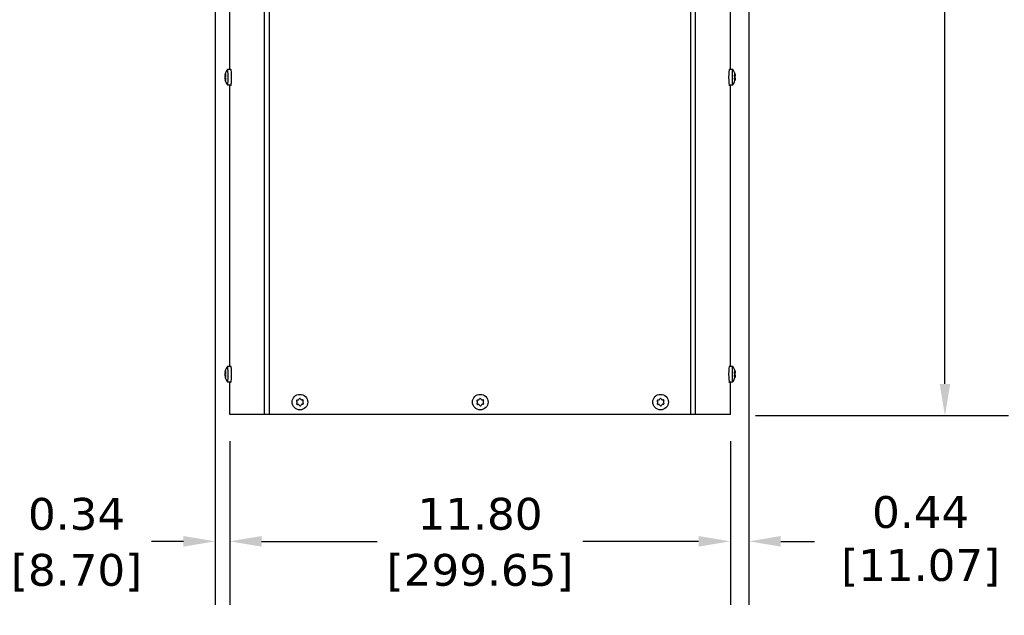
# Model space of a CAD drawing. Header units: inches. Extents: x -1 to 128, y 3 to 101.
# Tile 3 of 17: x 20 to 43, y 43 to 57. Entities that reach past the tile are written whole.
import ezdxf

# ---------------------------------------------------------------- set-up
doc = ezdxf.new("R2010")
doc.units = ezdxf.units.IN
doc.header["$LTSCALE"] = 12
doc.header["$MEASUREMENT"] = 0
doc.header["$PDSIZE"] = -1
doc.linetypes.add('SLD-Solid', pattern=[0])
doc.layers.add('DIMENSIONS', color=140, linetype='SLD-Solid', lineweight=25)
doc.styles.get("Standard").update_dxf_attribs({"font": 'verdana.ttf'})
doc.dimstyles.get("Standard").update_dxf_attribs({"dimtxt": 0.18, "dimasz": 0.18, "dimexe": 0.18, "dimexo": 0.0625, "dimgap": 0.09, "dimtad": 0, "dimtih": 1, "dimtoh": 1, "dimdec": 4, "dimzin": 0, "dimdsep": 46, "dimtxsty": 'Standard', "dimcen": 0.09, "dimadec": 0, "dimazin": 0, "dimtfac": 1, "dimtdec": 4, "dimtofl": 0, "dimtmove": 0, "dimatfit": 3, "dimfxl": 0, "dimtolj": 1, "dimtzin": 0, "dimarcsym": 0})

# ---------------------------------------------------------------- blocks, each defined once
blk = doc.blocks.new('*D138')
at = {"layer": 'Defpoints', "color": 0}
for p in [(36.557, 85.627), (41.727, 85.627), (36.663, 47.917)]:
    blk.add_point(p, dxfattribs=at)
at = {"layer": 'DIMENSIONS', "color": 0, "lineweight": -2}
for p, q in [((37.157, 85.627), (43.227, 85.627)), ((41.727, 84.877), (41.727, 68.233)), ((41.727, 48.667), (41.727, 64.192)), ((37.263, 47.917), (43.227, 47.917))]:
    blk.add_line(p, q, dxfattribs=at)
at = {"layer": 'DIMENSIONS', "color": 0}
for points in [[(41.602, 84.877), (41.852, 84.877), (41.727, 85.627)], [(41.602, 48.667), (41.852, 48.667), (41.727, 47.917)]]:
    blk.add_solid(points, dxfattribs=at)
at = {"layer": 'DIMENSIONS', "color": 0, "insert": (41.727, 66.212), "char_height": 0.75, "attachment_point": 5}
blk.add_mtext('\\A1; 37.71\\P [957.85]\\P (480V)', dxfattribs=at)
blk = doc.blocks.new('*D136')
at = {"layer": 'Defpoints', "color": 0}
for p in [(24.874, 47.917), (36.671, 47.917), (24.874, 44.954)]:
    blk.add_point(p, dxfattribs=at)
at = {"layer": 'DIMENSIONS', "color": 0, "lineweight": -2}
for p, q in [((24.874, 47.317), (24.874, 43.454)), ((36.671, 47.317), (36.671, 43.454)), ((25.624, 44.954), (28.347, 44.954)), ((35.921, 44.954), (33.197, 44.954))]:
    blk.add_line(p, q, dxfattribs=at)
at = {"layer": 'DIMENSIONS', "color": 0}
for points in [[(25.624, 45.079), (25.624, 44.829), (24.874, 44.954)], [(35.921, 45.079), (35.921, 44.829), (36.671, 44.954)]]:
    blk.add_solid(points, dxfattribs=at)
at = {"layer": 'DIMENSIONS', "color": 0, "char_height": 0.75, "attachment_point": 5}
for s, insert in [('\\A1;11.80', (30.772, 45.597)), ('\\A1;[299.65]', (30.772, 44.214))]:
    blk.add_mtext(s, dxfattribs=dict(at, insert=insert))
blk = doc.blocks.new('*D135')
at = {"layer": 'Defpoints', "color": 0}
for p in [(37.107, 58.432), (36.671, 47.917), (37.107, 44.954)]:
    blk.add_point(p, dxfattribs=at)
at = {"layer": 'DIMENSIONS', "color": 0, "lineweight": -2}
for p, q in [((37.107, 57.832), (37.107, 43.454)), ((36.671, 47.317), (36.671, 43.454)), ((35.921, 44.954), (35.171, 44.954)), ((37.857, 44.954), (38.653, 44.954))]:
    blk.add_line(p, q, dxfattribs=at)
at = {"layer": 'DIMENSIONS', "color": 0}
for points in [[(35.921, 45.079), (35.921, 44.829), (36.671, 44.954)], [(37.857, 45.079), (37.857, 44.829), (37.107, 44.954)]]:
    blk.add_solid(points, dxfattribs=at)
at = {"layer": 'DIMENSIONS', "color": 0, "insert": (40.992, 44.954), "char_height": 0.75, "attachment_point": 5}
blk.add_mtext('\\A1; 0.44\\P [11.07]', dxfattribs=at)
blk = doc.blocks.new('*D134')
at = {"layer": 'Defpoints', "color": 0}
for p in [(24.531, 59.048), (24.874, 47.917), (24.531, 44.954)]:
    blk.add_point(p, dxfattribs=at)
at = {"layer": 'DIMENSIONS', "color": 0, "lineweight": -2}
for p, q in [((24.531, 58.448), (24.531, 43.454)), ((24.874, 47.317), (24.874, 43.454)), ((23.781, 44.954), (23.031, 44.954)), ((25.624, 44.954), (26.374, 44.954))]:
    blk.add_line(p, q, dxfattribs=at)
at = {"layer": 'DIMENSIONS', "color": 0}
for points in [[(23.781, 45.079), (23.781, 44.829), (24.531, 44.954)], [(25.624, 45.079), (25.624, 44.829), (24.874, 44.954)]]:
    blk.add_solid(points, dxfattribs=at)
at = {"layer": 'DIMENSIONS', "color": 0, "char_height": 0.75, "attachment_point": 5}
for s, insert in [('\\A1;0.34', (21.262, 45.595)), ('\\A1;[8.70]', (21.262, 44.214))]:
    blk.add_mtext(s, dxfattribs=dict(at, insert=insert))

msp = doc.modelspace()

# ---------------------------------------------------------------- linework, layer by layer
for p, q in [((25.69186, 47.94658), (25.69186, 83.18358)), ((25.80741, 47.94658), (25.80741, 83.18358)), ((35.73683, 47.94658), (35.73683, 83.18358)), ((35.85238, 47.94658), (35.85238, 83.18358)), ((24.87374, 56.07958), (24.87374, 58.53047)), ((36.6705, 56.07958), (36.6705, 58.38352)), ((24.76062, 55.93834), (24.76997, 55.93834)), ((24.76386, 55.95683), (24.77312, 55.95683)), ((24.76465, 55.96186), (24.77401, 55.96186)), ((24.76614, 55.96448), (24.77441, 55.96448)), ((24.77078, 55.97383), (24.7747, 55.97383)), ((24.89895, 56.07958), (24.81926, 56.07958)), ((36.72505, 56.07958), (36.64535, 56.07958)), ((36.7823, 55.92582), (36.76726, 55.92582)), ((36.77679, 55.97679), (36.77366, 55.97679)), ((36.78091, 55.96125), (36.77613, 55.96125)), ((36.77666, 55.95254), (36.78243, 55.95254)), ((24.75981, 55.92182), (24.77071, 55.92182)), ((24.75984, 55.87045), (24.77067, 55.87045)), ((24.76068, 55.85406), (24.7698, 55.85406)), ((24.76166, 55.91247), (24.77597, 55.91247)), ((24.76168, 55.87958), (24.77493, 55.87958)), ((24.76393, 55.83557), (24.77348, 55.83557)), ((24.77422, 55.83129), (24.76475, 55.83129)), ((24.76623, 55.82881), (24.77455, 55.82881)), ((24.77087, 55.81968), (24.77473, 55.81968)), ((24.81926, 55.71358), (24.89895, 55.71358)), ((24.87374, 49.07958), (24.87374, 55.71358)), ((36.64535, 55.71358), (36.72505, 55.71358)), ((36.6705, 49.07958), (36.6705, 55.71358)), ((36.78121, 55.84561), (36.76726, 55.84561)), ((36.78284, 55.8447), (36.7674, 55.8447)), ((36.77571, 55.84062), (36.76884, 55.84062)), ((36.77551, 55.84059), (36.76885, 55.84059)), ((36.78252, 55.87486), (36.77107, 55.87486)), ((36.78481, 55.90938), (36.77139, 55.90938)), ((36.78489, 55.8904), (36.77387, 55.8904)), ((36.77747, 55.81797), (36.77491, 55.81797)), ((36.78145, 55.83441), (36.77712, 55.83441)), ((24.76614, 48.96448), (24.77441, 48.96448)), ((24.77078, 48.97383), (24.7747, 48.97383)), ((24.89895, 49.07958), (24.81926, 49.07958)), ((36.72505, 49.07958), (36.64535, 49.07958)), ((36.77679, 48.97679), (36.77366, 48.97679)), ((24.75981, 48.92182), (24.77071, 48.92182)), ((24.75984, 48.87045), (24.77067, 48.87045)), ((24.76062, 48.93834), (24.76997, 48.93834)), ((24.76068, 48.85406), (24.7698, 48.85406)), ((24.76166, 48.91247), (24.77597, 48.91247)), ((24.76168, 48.87958), (24.77493, 48.87958)), ((24.76386, 48.95683), (24.77312, 48.95683)), ((24.76393, 48.83557), (24.77348, 48.83557)), ((24.76465, 48.96186), (24.77401, 48.96186)), ((24.77422, 48.83129), (24.76475, 48.83129)), ((24.76623, 48.82881), (24.77455, 48.82881)), ((24.77087, 48.81968), (24.77473, 48.81968)), ((36.7823, 48.92582), (36.76726, 48.92582)), ((36.78121, 48.84561), (36.76726, 48.84561)), ((36.78284, 48.8447), (36.7674, 48.8447)), ((36.77571, 48.84062), (36.76884, 48.84062)), ((36.77551, 48.84059), (36.76885, 48.84059)), ((36.78252, 48.87486), (36.77107, 48.87486)), ((36.78481, 48.90938), (36.77139, 48.90938)), ((36.78489, 48.8904), (36.77387, 48.8904)), ((36.77747, 48.81797), (36.77491, 48.81797)), ((36.78091, 48.96125), (36.77613, 48.96125)), ((36.77666, 48.95254), (36.78243, 48.95254)), ((36.78145, 48.83441), (36.77712, 48.83441)), ((24.81926, 48.71358), (24.89895, 48.71358)), ((24.87374, 47.94658), (24.87374, 48.71358)), ((36.64535, 48.71358), (36.72505, 48.71358)), ((36.6705, 47.94658), (36.6705, 48.71358)), ((26.46291, 48.28755), (26.48138, 48.28845)), ((26.49735, 48.29874), (26.5058, 48.31519)), ((26.53865, 48.31679), (26.54867, 48.30125)), ((26.56557, 48.29256), (26.58403, 48.29347)), ((30.71291, 48.28755), (30.73138, 48.28845)), ((30.74735, 48.29874), (30.7558, 48.31519)), ((30.78865, 48.31679), (30.79867, 48.30125)), ((30.81557, 48.29256), (30.83403, 48.29347)), ((34.96291, 48.28755), (34.98138, 48.28845)), ((34.99735, 48.29874), (35.0058, 48.31519)), ((35.03865, 48.31679), (35.04867, 48.30125)), ((35.06557, 48.29256), (35.08403, 48.29347)), ((26.45789, 48.24276), (26.44788, 48.2583)), ((26.45037, 48.20734), (26.45882, 48.22378)), ((26.48665, 48.18059), (26.46818, 48.17969)), ((26.51356, 48.15637), (26.50355, 48.17191)), ((26.55486, 48.17441), (26.54641, 48.15797)), ((26.5893, 48.18561), (26.57083, 48.1847)), ((26.60185, 48.26582), (26.5934, 48.24938)), ((26.59432, 48.2304), (26.60434, 48.21486)), ((30.70789, 48.24276), (30.69788, 48.2583)), ((30.70037, 48.20734), (30.70882, 48.22378)), ((30.73665, 48.18059), (30.71818, 48.17969)), ((30.76356, 48.15637), (30.75355, 48.17191)), ((30.80486, 48.17441), (30.79641, 48.15797)), ((30.8393, 48.18561), (30.82083, 48.1847)), ((30.85185, 48.26582), (30.8434, 48.24938)), ((30.84432, 48.2304), (30.85434, 48.21486)), ((34.95789, 48.24276), (34.94788, 48.2583)), ((34.95037, 48.20734), (34.95882, 48.22378)), ((34.98665, 48.18059), (34.96818, 48.17969)), ((35.01356, 48.15637), (35.00355, 48.17191)), ((35.05486, 48.17441), (35.04641, 48.15797)), ((35.0893, 48.18561), (35.07083, 48.1847)), ((35.10185, 48.26582), (35.0934, 48.24938)), ((35.09432, 48.2304), (35.10434, 48.21486)), ((25.69186, 47.94658), (24.87374, 47.94658)), ((25.80741, 47.94658), (25.69186, 47.94658)), ((35.73683, 47.94658), (25.80741, 47.94658)), ((35.85238, 47.94658), (35.73683, 47.94658)), ((36.6705, 47.94658), (35.85238, 47.94658))]:
    msp.add_line(p, q)
for centre in [(26.52611, 48.23658), (30.77611, 48.23658), (35.02611, 48.23658)]:
    msp.add_circle(centre, 0.183)
for centre, radius, start, end in [((24.83053, 55.9266), 0.07088, 170.465111, 183.866057), ((25.05742, 55.89658), 0.30107, 142.854325, 165.277309), ((24.80335, 55.93259), 0.03395, 168.940952, 196.913595), ((36.48688, 55.89658), 0.30107, 11.697741, 37.145675), ((24.82969, 55.8658), 0.07, 176.196512, 189.658034), ((24.67338, 55.89597), 0.08981, 349.484664, 10.585154), ((25.05742, 55.89658), 0.30107, 194.913513, 217.145675), ((24.80403, 55.86141), 0.03458, 163.328327, 191.002841), ((24.73516, 55.89711), 0.04359, 337.870732, 22.199087), ((36.48688, 55.89658), 0.30107, 322.854325, 345.020358), ((36.72615, 55.89307), 0.04784, 348.804919, 11.682853), ((36.48688, 55.89658), 0.30107, 345.020358, 347.921705), ((36.69615, 55.89951), 0.08921, 354.138026, 6.349747), ((25.05742, 48.89658), 0.30107, 142.854325, 165.277309), ((36.48688, 48.89658), 0.30107, 11.697741, 37.145675), ((24.83053, 48.9266), 0.07088, 170.465111, 183.866057), ((24.82969, 48.8658), 0.07, 176.196512, 189.658034), ((24.67338, 48.89597), 0.08981, 349.484664, 10.585154), ((25.05742, 48.89658), 0.30107, 194.913513, 217.145675), ((24.80335, 48.93259), 0.03395, 168.940952, 196.913595), ((24.80403, 48.86141), 0.03458, 163.328327, 191.002841), ((24.73516, 48.89711), 0.04359, 337.870732, 22.199087), ((36.48688, 48.89658), 0.30107, 322.854325, 345.020358), ((36.72615, 48.89307), 0.04784, 348.804919, 11.682853), ((36.48688, 48.89658), 0.30107, 345.020358, 347.921705), ((36.69615, 48.89951), 0.08921, 354.138026, 6.349747), ((26.46384, 48.26859), 0.01899, 92.796077, 212.796077), ((26.48045, 48.30743), 0.019, 272.796077, 332.796077), ((26.52269, 48.30651), 0.01899, 32.796077, 152.796077), ((26.56464, 48.31154), 0.019, 212.796077, 272.796077), ((26.58496, 48.2745), 0.01899, 332.796077, 92.796077), ((30.71384, 48.26859), 0.01899, 92.796077, 212.796077), ((30.73045, 48.30743), 0.019, 272.796077, 332.796077), ((30.77269, 48.30651), 0.01899, 32.796077, 152.796077), ((30.81464, 48.31154), 0.019, 212.796077, 272.796077), ((30.83496, 48.2745), 0.01899, 332.796077, 92.796077), ((34.96384, 48.26859), 0.01899, 92.796077, 212.796077), ((34.98045, 48.30743), 0.019, 272.796077, 332.796077), ((35.02269, 48.30651), 0.01899, 32.796077, 152.796077), ((35.06464, 48.31154), 0.019, 212.796077, 272.796077), ((35.08496, 48.2745), 0.01899, 332.796077, 92.796077), ((26.46726, 48.19866), 0.01899, 152.796077, 272.796077), ((26.44192, 48.23247), 0.019, 332.796077, 32.796077), ((26.48757, 48.16162), 0.019, 32.796077, 92.796077), ((26.52952, 48.16665), 0.01899, 212.796077, 332.796077), ((26.57176, 48.16573), 0.019, 92.796077, 152.796077), ((26.58837, 48.20457), 0.01899, 272.796077, 32.796077), ((26.61029, 48.24069), 0.019, 152.796077, 212.796077), ((30.71726, 48.19866), 0.01899, 152.796077, 272.796077), ((30.69192, 48.23247), 0.019, 332.796077, 32.796077), ((30.73757, 48.16162), 0.019, 32.796077, 92.796077), ((30.77952, 48.16665), 0.01899, 212.796077, 332.796077), ((30.82176, 48.16573), 0.019, 92.796077, 152.796077), ((30.83837, 48.20457), 0.01899, 272.796077, 32.796077), ((30.86029, 48.24069), 0.019, 152.796077, 212.796077), ((34.96726, 48.19866), 0.01899, 152.796077, 272.796077), ((34.94192, 48.23247), 0.019, 332.796077, 32.796077), ((34.98757, 48.16162), 0.019, 32.796077, 92.796077), ((35.02952, 48.16665), 0.01899, 212.796077, 332.796077), ((35.07176, 48.16573), 0.019, 92.796077, 152.796077), ((35.08837, 48.20457), 0.01899, 272.796077, 32.796077), ((35.11029, 48.24069), 0.019, 152.796077, 212.796077)]:
    msp.add_arc(centre, radius, start, end)
for centre, major_axis, ratio, start_param, end_param in [((25.05271, 55.8962), (-0.02368, 0.29524), 0.99617036, 1.28490201, 1.34829536), ((25.05974, 55.94353), (-0.29583, 0.01465), 0.49205426, 6.17730558, 6.24069893), ((25.05504, 55.94315), (-0.2958, -0.01513), 0.5041161, -0.30725109, -0.24385774), ((25.06212, 55.89696), (-0.02368, 0.29524), 0.99617036, 1.28490206, 1.34829541), ((24.81926, 55.89658), (0, 0.183), 0.08715574, 0, 0.11454618), ((24.81926, 55.89658), (0, 0.183), 0.08715574, 3.02704648, 6.28318531), ((24.89895, 55.89658), (0, 0.183), 0.08715574, 3.14159265, 6.28318531), ((36.64535, 55.89658), (0, 0.183), 0.08715574, 0, 3.14159265), ((36.72505, 55.89658), (0, 0.183), 0.08715574, 0, 3.25613883), ((36.72505, 55.89658), (0, 0.183), 0.08715574, 6.16863913, 6.28318531), ((36.48665, 55.95051), (0.29619, 0.00126), 0.04859576, -0.29353172, -0.23013837), ((36.4827, 55.92126), (-0.29202, -0.04951), 0.8860007, 3.0952726, 3.15866595), ((36.49084, 55.92582), (0.29352, -0.0397), 0.83740494, 0.30290764, 0.36630099), ((36.49107, 55.87189), (-0.29202, -0.04951), 0.8860007, 3.0952726, 3.15866595), ((25.05504, 55.94315), (-0.2958, -0.01513), 0.5041161, 0.04167911, 0.10507246), ((25.05509, 55.84963), (-0.29583, 0.01465), 0.49205426, 6.17730558, 6.24069893), ((25.05271, 55.8962), (0.02368, -0.29524), 0.99617036, 4.77542487, 4.83881822), ((25.0598, 55.85001), (-0.2958, -0.01513), 0.5041161, 0.04167911, 0.10507246), ((25.05509, 55.84963), (-0.29583, 0.01465), 0.49205426, 0.24305047, 0.30644382), ((25.06212, 55.89696), (0.02368, -0.29524), 0.99617036, 4.77542489, 4.83881824), ((25.05974, 55.94353), (-0.29583, 0.01465), 0.49205426, 0.24305047, 0.30644382), ((25.0598, 55.85001), (-0.2958, -0.01513), 0.5041161, -0.30725109, -0.24385774), ((24.89864, 55.79658), (0, 0.1), 0.08715574, 2.54990401, 3.93789512), ((36.6456, 55.79658), (0, 0.1), 0.08715574, 2.33885522, 3.7332813), ((36.48293, 55.86733), (0.29352, -0.0397), 0.83740494, 0.30290764, 0.36630099), ((36.4827, 55.92126), (0.29202, 0.04951), 0.8860007, 5.88793505, 5.9513284), ((36.48711, 55.84265), (0.29619, 0.00126), 0.04859576, -0.29353172, -0.23013837), ((36.48293, 55.86733), (-0.29352, 0.0397), 0.83740494, 3.0955701, 3.15896345), ((36.49107, 55.87189), (0.29202, 0.04951), 0.8860007, 5.88793505, 5.9513284), ((36.48711, 55.84265), (0.29619, 0.00126), 0.04859576, 0.05539847, 0.11879182), ((36.49084, 55.92582), (-0.29352, 0.0397), 0.83740494, 3.0955701, 3.15896345), ((25.05974, 48.94353), (-0.29583, 0.01465), 0.49205426, 6.17730558, 6.24069893), ((25.05504, 48.94315), (-0.2958, -0.01513), 0.5041161, -0.30725109, -0.24385774), ((24.81926, 48.89658), (0, 0.183), 0.08715574, 0, 0.11454618), ((24.81926, 48.89658), (0, 0.183), 0.08715574, 3.02704648, 6.28318531), ((24.89895, 48.89658), (0, 0.183), 0.08715574, 3.14159265, 6.28318531), ((36.64535, 48.89658), (0, 0.183), 0.08715574, 0, 3.14159265), ((36.72505, 48.89658), (0, 0.183), 0.08715574, 0, 3.25613883), ((36.72505, 48.89658), (0, 0.183), 0.08715574, 6.16863913, 6.28318531), ((36.4827, 48.92126), (-0.29202, -0.04951), 0.8860007, 3.0952726, 3.15866595), ((36.49084, 48.92582), (0.29352, -0.0397), 0.83740494, 0.30290764, 0.36630099), ((25.05504, 48.94315), (-0.2958, -0.01513), 0.5041161, 0.04167911, 0.10507246), ((25.05509, 48.84963), (-0.29583, 0.01465), 0.49205426, 6.17730558, 6.24069893), ((25.05271, 48.8962), (-0.02368, 0.29524), 0.99617036, 1.28490201, 1.34829536), ((25.05271, 48.8962), (0.02368, -0.29524), 0.99617036, 4.77542488, 4.83881823), ((25.0598, 48.85001), (-0.2958, -0.01513), 0.5041161, 0.04167911, 0.10507246), ((25.05509, 48.84963), (-0.29583, 0.01465), 0.49205426, 0.24305047, 0.30644382), ((25.06212, 48.89696), (-0.02368, 0.29524), 0.99617036, 1.28490205, 1.3482954), ((25.06212, 48.89696), (0.02368, -0.29524), 0.99617036, 4.77542488, 4.83881823), ((25.05974, 48.94353), (-0.29583, 0.01465), 0.49205426, 0.24305047, 0.30644382), ((25.0598, 48.85001), (-0.2958, -0.01513), 0.5041161, -0.30725109, -0.24385774), ((36.48293, 48.86733), (0.29352, -0.0397), 0.83740494, 0.30290764, 0.36630099), ((36.4827, 48.92126), (0.29202, 0.04951), 0.8860007, 5.88793505, 5.9513284), ((36.48665, 48.95051), (0.29619, 0.00126), 0.04859576, -0.29353172, -0.23013837), ((36.48711, 48.84265), (0.29619, 0.00126), 0.04859576, -0.29353172, -0.23013837), ((36.48293, 48.86733), (-0.29352, 0.0397), 0.83740494, 3.0955701, 3.15896345), ((36.49107, 48.87189), (0.29202, 0.04951), 0.8860007, 5.88793505, 5.9513284), ((36.48711, 48.84265), (0.29619, 0.00126), 0.04859576, 0.05539847, 0.11879182), ((36.49107, 48.87189), (-0.29202, -0.04951), 0.8860007, 3.0952726, 3.15866595), ((36.49084, 48.92582), (-0.29352, 0.0397), 0.83740494, 3.0955701, 3.15896345), ((24.89864, 48.79658), (0, 0.1), 0.08715574, 2.54990401, 3.93789514), ((36.6456, 48.79658), (0, 0.1), 0.08715574, 2.33885518, 3.7332813)]:
    msp.add_ellipse(centre, major_axis=major_axis, ratio=ratio, start_param=start_param, end_param=end_param)
for points in [[(24.76386, 55.95683), (24.76424, 55.95867), (24.76461, 55.9605), (24.76496, 55.96225)], [(24.76482, 55.83124), (24.76454, 55.83266), (24.76424, 55.83411), (24.76393, 55.83557)], [(24.76386, 48.95683), (24.76424, 48.95867), (24.76461, 48.9605), (24.76496, 48.96225)], [(24.76482, 48.83124), (24.76454, 48.83266), (24.76424, 48.83411), (24.76393, 48.83557)]]:
    msp.add_open_spline(points, degree=3)
for points, knots in [([(24.76449, 55.96434), (24.76426, 55.9627), (24.7643, 55.96184), (24.76488, 55.96189), (24.76542, 55.96279), (24.76614, 55.96448)], [0, 0, 0, 0, 0.5, 0.5, 1, 1, 1, 1]), ([(24.77078, 55.97383), (24.77171, 55.9755), (24.77258, 55.97641), (24.77396, 55.97648), (24.77447, 55.97562), (24.77498, 55.97231), (24.77497, 55.96989), (24.77446, 55.96417), (24.77396, 55.96089), (24.77327, 55.95759)], [0, 0, 0, 0, 0.25, 0.25, 0.5, 0.5, 0.75, 0.75, 1, 1, 1, 1]), ([(36.76888, 55.9183), (36.76804, 55.92107), (36.76737, 55.9243), (36.76653, 55.93089), (36.76637, 55.93427), (36.76664, 55.94024), (36.76706, 55.94278), (36.76835, 55.94636), (36.76922, 55.94739), (36.77019, 55.94755)], [0, 0, 0, 0, 0.25, 0.25, 0.5, 0.5, 0.75, 0.75, 1, 1, 1, 1]), ([(36.77393, 55.97519), (36.77337, 55.97812), (36.77299, 55.98064), (36.77267, 55.98423), (36.77274, 55.98531), (36.77332, 55.98564), (36.77383, 55.9849), (36.77515, 55.98186), (36.77595, 55.97957), (36.77679, 55.97679)], [0, 0, 0, 0, 0.25, 0.25, 0.5, 0.5, 0.75, 0.75, 1, 1, 1, 1]), ([(36.77505, 55.94845), (36.77581, 55.94862), (36.77635, 55.94966), (36.77683, 55.95325), (36.77678, 55.95579), (36.77644, 55.95874)], [0, 0, 0, 0, 0.5, 0.5, 1, 1, 1, 1]), ([(36.78009, 55.9526), (36.78002, 55.95229), (36.77996, 55.95189), (36.77977, 55.94992), (36.77977, 55.94761), (36.78008, 55.94197), (36.78039, 55.93869), (36.78122, 55.93208), (36.78174, 55.92876), (36.7823, 55.92582)], [0.17116719, 0.17116719, 0.17116719, 0.17116719, 0.25, 0.25, 0.5, 0.5, 0.75, 0.75, 1, 1, 1, 1]), ([(36.78091, 55.96125), (36.78154, 55.95846), (36.78202, 55.95616), (36.78253, 55.95313), (36.78257, 55.9524), (36.78238, 55.95256)], [0, 0, 0, 0, 0.5, 0.5, 1, 1, 1, 1]), ([(24.76623, 55.82881), (24.7655, 55.83046), (24.76496, 55.83132), (24.76438, 55.83127), (24.76434, 55.83036), (24.76457, 55.82868)], [0, 0, 0, 0, 0.5, 0.5, 1, 1, 1, 1]), ([(24.77335, 55.83633), (24.77403, 55.83303), (24.77454, 55.82975), (24.77506, 55.824), (24.77507, 55.82152), (24.77457, 55.81812), (24.77406, 55.81722), (24.77268, 55.81719), (24.77181, 55.81805), (24.77087, 55.81968)], [0, 0, 0, 0, 0.25, 0.25, 0.5, 0.5, 0.75, 0.75, 1, 1, 1, 1]), ([(36.77065, 55.83969), (36.76968, 55.83953), (36.76881, 55.84024), (36.76749, 55.84324), (36.76704, 55.84554), (36.76673, 55.85118), (36.76686, 55.85446), (36.76763, 55.86108), (36.76828, 55.8644), (36.7691, 55.86734)], [0, 0, 0, 0, 0.25, 0.25, 0.5, 0.5, 0.75, 0.75, 1, 1, 1, 1]), ([(36.77747, 55.81797), (36.77665, 55.81503), (36.77587, 55.81252), (36.77459, 55.80893), (36.77408, 55.80785), (36.77349, 55.80752), (36.77342, 55.80826), (36.77371, 55.8113), (36.77407, 55.81359), (36.77461, 55.81637)], [0, 0, 0, 0, 0.25, 0.25, 0.5, 0.5, 0.75, 0.75, 1, 1, 1, 1]), ([(36.77698, 55.83191), (36.7773, 55.8347), (36.77733, 55.83699), (36.77682, 55.84002), (36.77627, 55.84076), (36.77551, 55.84059)], [0, 0, 0, 0, 0.5, 0.5, 1, 1, 1, 1]), ([(36.78252, 55.87486), (36.78199, 55.87208), (36.7815, 55.86886), (36.78072, 55.86227), (36.78044, 55.85888), (36.78017, 55.85291), (36.78019, 55.85038), (36.78051, 55.8468), (36.78081, 55.84577), (36.78121, 55.84561)], [0, 0, 0, 0, 0.25, 0.25, 0.5, 0.5, 0.75, 0.75, 1, 1, 1, 1]), ([(36.78284, 55.8447), (36.78303, 55.84454), (36.783, 55.8435), (36.78251, 55.83991), (36.78206, 55.83737), (36.78145, 55.83441)], [0, 0, 0, 0, 0.5, 0.5, 1, 1, 1, 1]), ([(24.76449, 48.96434), (24.76426, 48.9627), (24.7643, 48.96184), (24.76488, 48.96189), (24.76542, 48.96279), (24.76614, 48.96448)], [0, 0, 0, 0, 0.5, 0.5, 1, 1, 1, 1]), ([(24.77078, 48.97383), (24.77171, 48.9755), (24.77258, 48.97641), (24.77396, 48.97648), (24.77447, 48.97562), (24.77498, 48.97231), (24.77497, 48.96989), (24.77446, 48.96417), (24.77396, 48.96089), (24.77327, 48.95759)], [0, 0, 0, 0, 0.25, 0.25, 0.5, 0.5, 0.75, 0.75, 1, 1, 1, 1]), ([(36.77393, 48.97519), (36.77337, 48.97812), (36.77299, 48.98064), (36.77267, 48.98423), (36.77274, 48.98531), (36.77332, 48.98564), (36.77383, 48.9849), (36.77515, 48.98186), (36.77595, 48.97957), (36.77679, 48.97679)], [0, 0, 0, 0, 0.25, 0.25, 0.5, 0.5, 0.75, 0.75, 1, 1, 1, 1]), ([(24.76623, 48.82881), (24.7655, 48.83046), (24.76496, 48.83132), (24.76438, 48.83127), (24.76434, 48.83036), (24.76457, 48.82868)], [0, 0, 0, 0, 0.5, 0.5, 1, 1, 1, 1]), ([(24.77335, 48.83633), (24.77403, 48.83303), (24.77454, 48.82975), (24.77506, 48.824), (24.77507, 48.82152), (24.77457, 48.81812), (24.77406, 48.81722), (24.77268, 48.81719), (24.77181, 48.81805), (24.77087, 48.81968)], [0, 0, 0, 0, 0.25, 0.25, 0.5, 0.5, 0.75, 0.75, 1, 1, 1, 1]), ([(36.76888, 48.9183), (36.76804, 48.92107), (36.76737, 48.9243), (36.76653, 48.93089), (36.76637, 48.93427), (36.76664, 48.94024), (36.76706, 48.94278), (36.76835, 48.94636), (36.76922, 48.94739), (36.77019, 48.94755)], [0, 0, 0, 0, 0.25, 0.25, 0.5, 0.5, 0.75, 0.75, 1, 1, 1, 1]), ([(36.77065, 48.83969), (36.76968, 48.83953), (36.76881, 48.84024), (36.76749, 48.84324), (36.76704, 48.84554), (36.76673, 48.85118), (36.76686, 48.85446), (36.76763, 48.86108), (36.76828, 48.8644), (36.7691, 48.86734)], [0, 0, 0, 0, 0.25, 0.25, 0.5, 0.5, 0.75, 0.75, 1, 1, 1, 1]), ([(36.77747, 48.81797), (36.77665, 48.81503), (36.77587, 48.81252), (36.77459, 48.80893), (36.77408, 48.80785), (36.77349, 48.80752), (36.77342, 48.80826), (36.77371, 48.8113), (36.77407, 48.81359), (36.77461, 48.81637)], [0, 0, 0, 0, 0.25, 0.25, 0.5, 0.5, 0.75, 0.75, 1, 1, 1, 1]), ([(36.77505, 48.94845), (36.77581, 48.94862), (36.77635, 48.94966), (36.77683, 48.95325), (36.77678, 48.95579), (36.77644, 48.95874)], [0, 0, 0, 0, 0.5, 0.5, 1, 1, 1, 1]), ([(36.77698, 48.83191), (36.7773, 48.8347), (36.77733, 48.83699), (36.77682, 48.84002), (36.77627, 48.84076), (36.77551, 48.84059)], [0, 0, 0, 0, 0.5, 0.5, 1, 1, 1, 1]), ([(36.78009, 48.9526), (36.78002, 48.95229), (36.77996, 48.95189), (36.77977, 48.94992), (36.77977, 48.94761), (36.78008, 48.94197), (36.78039, 48.93869), (36.78122, 48.93208), (36.78174, 48.92876), (36.7823, 48.92582)], [0.17116719, 0.17116719, 0.17116719, 0.17116719, 0.25, 0.25, 0.5, 0.5, 0.75, 0.75, 1, 1, 1, 1]), ([(36.78252, 48.87486), (36.78199, 48.87208), (36.7815, 48.86886), (36.78072, 48.86227), (36.78044, 48.85888), (36.78017, 48.85291), (36.78019, 48.85038), (36.78051, 48.8468), (36.78081, 48.84577), (36.78121, 48.84561)], [0, 0, 0, 0, 0.25, 0.25, 0.5, 0.5, 0.75, 0.75, 1, 1, 1, 1]), ([(36.78091, 48.96125), (36.78154, 48.95846), (36.78202, 48.95616), (36.78253, 48.95313), (36.78257, 48.9524), (36.78238, 48.95256)], [0, 0, 0, 0, 0.5, 0.5, 1, 1, 1, 1]), ([(36.78284, 48.8447), (36.78303, 48.84454), (36.783, 48.8435), (36.78251, 48.83991), (36.78206, 48.83737), (36.78145, 48.83441)], [0, 0, 0, 0, 0.5, 0.5, 1, 1, 1, 1])]:
    msp.add_open_spline(points, degree=3, knots=knots)

# ---------------------------------------------------------------- dimensions: what is measured, and where the dimension line sits
at = {"layer": 'DIMENSIONS'}
dim = msp.add_linear_dim(base=(41.72715, 85.62708), p1=(36.66331, 47.91656), p2=(36.5569, 85.62708), angle=90, text=' <>\\P (480V)', dimstyle='Standard', override={"dimtxt": 0.75, "dimasz": 0.75, "dimexe": 1.5, "dimexo": 0.6, "dimgap": 0.25, "dimdec": 2, "dimzin": 1, "dimpost": '\\X', "dimtdec": 2, "dimtzin": 1}, dxfattribs=at)
dim.commit()
dim.dimension.update_dxf_attribs({"geometry": '*D138', "text_midpoint": (41.72715, 66.21233), "dimtype": 160})
for base, p1, p2, picture, middle in [((24.53104, 44.95444), (24.87374, 47.91656), (24.53104, 59.04758), '*D134', (21.26165, 44.95444)), ((24.87374, 44.95444), (36.67085, 47.91656), (24.87374, 47.91656), '*D136', (30.7723, 44.95444))]:
    dim = msp.add_linear_dim(base=base, p1=p1, p2=p2, dimstyle='Standard', override={"dimtxt": 0.75, "dimasz": 0.75, "dimexe": 1.5, "dimexo": 0.6, "dimgap": 0.25, "dimdec": 2, "dimzin": 1, "dimpost": '\\X', "dimtdec": 2, "dimtzin": 1}, dxfattribs=at)
    dim.commit()
    dim.dimension.update_dxf_attribs({"geometry": picture, "text_midpoint": middle})
dim = msp.add_linear_dim(base=(37.10652, 44.95444), p1=(36.67085, 47.91656), p2=(37.10652, 58.43177), text=' <>', dimstyle='Standard', override={"dimtxt": 0.75, "dimasz": 0.75, "dimexe": 1.5, "dimexo": 0.6, "dimgap": 0.25, "dimdec": 2, "dimzin": 1, "dimpost": '\\X', "dimtdec": 2, "dimtzin": 1}, dxfattribs=at)
dim.commit()
dim.dimension.update_dxf_attribs({"geometry": '*D135', "text_midpoint": (40.99223, 44.95444), "dimtype": 160})

doc.saveas('drawing.dxf')
